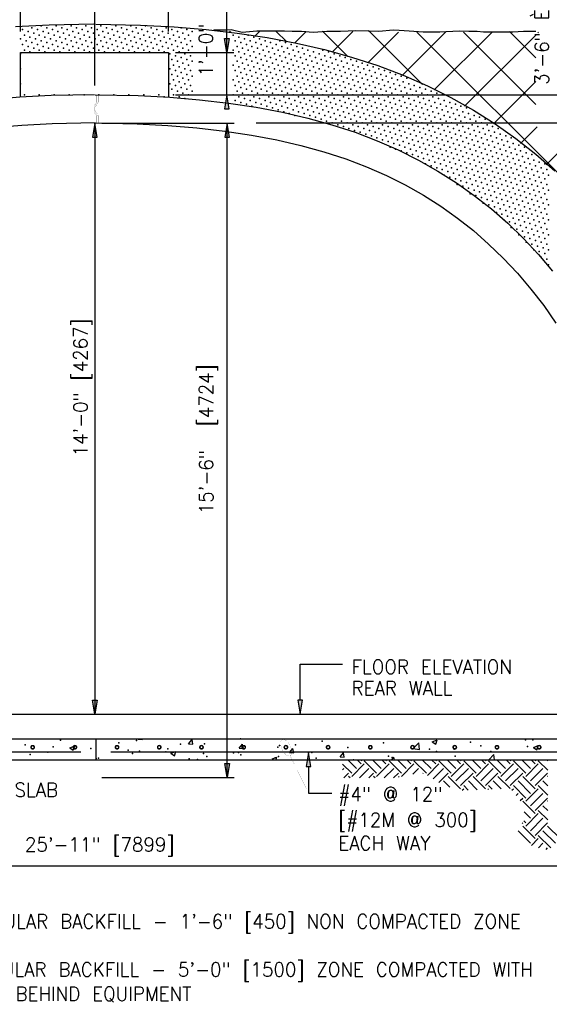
# Model space of a CAD drawing. Extents: x 17 to 1171, y 0 to 483.
# Tile 10 of 16: x 259 to 306, y 119 to 206. Entities that reach past the tile are written whole.
import ezdxf
from ezdxf.enums import TextEntityAlignment as Align

# ---------------------------------------------------------------- set-up
doc = ezdxf.new("R2010")
doc.units = 0
doc.header["$MEASUREMENT"] = 0
doc.layers.get('0').update_dxf_attribs({"linetype": 'CONTINUOUS'})
for name, color, linetype in [('ARC', 7, 'CONTINUOUS'), ('ARC-FTNG', 7, 'CONTINUOUS'), ('DIM', 7, 'CONTINUOUS'), ('DWG-LINES', 7, 'CONTINUOUS'), ('HATCH', 7, 'CONTINUOUS'), ('REBAR', 7, 'CONTINUOUS'), ('SLAB', 7, 'CONTINUOUS'), ('SYMBOLS', 7, 'CONTINUOUS'), ('TEXT', 7, 'CONTINUOUS')]:
    doc.layers.add(name, color=color, linetype=linetype)
doc.styles.add('TXT_SHX', font='txt.shx')

# ---------------------------------------------------------------- blocks, each defined once
blk = doc.blocks.new('REBAR')
at = {"color": 7, "linetype": 'CONTINUOUS', "const_width": 0.01378}
blk.add_lwpolyline([(-0.014553, 0, 1), (0.014553, 0, 1)], format="xyb", close=True, dxfattribs=at)

msp = doc.modelspace()

# ---------------------------------------------------------------- hatches: boundary and pattern name
at = {"layer": 'ARC', "linetype": 'CONTINUOUS'}
msp.add_hatch(color=7, dxfattribs=at).paths.add_polyline_path([(265.887, 195.778), (266.304, 195.778), (266.095, 197.028)])
at = {"layer": 'DIM', "linetype": 'CONTINUOUS'}
for points in [[(277.618, 204.532), (278.035, 204.532), (277.827, 203.282)], [(277.618, 198.282), (278.035, 198.282), (277.827, 199.532)], [(277.651, 195.778), (278.067, 195.778), (277.859, 197.028)], [(265.887, 145.781), (266.304, 145.781), (266.095, 144.531)], [(277.651, 140.153), (278.067, 140.153), (277.859, 138.903)]]:
    msp.add_hatch(color=7, dxfattribs=at).paths.add_polyline_path(points)
at = {"layer": 'TEXT', "linetype": 'CONTINUOUS'}
for points in [[(284.552, 145.781), (284.136, 145.781), (284.344, 144.531)], [(284.874, 139.879), (285.29, 139.879), (285.082, 141.129)]]:
    msp.add_hatch(color=7, dxfattribs=at).paths.add_polyline_path(points)

# ---------------------------------------------------------------- linework, layer by layer
at = {"color": 7, "linetype": 'CONTINUOUS'}
msp.add_line((217.76, 131.064), (314.66, 131.064), dxfattribs=at)
at = {"layer": 'ARC', "color": 7, "linetype": 'CONTINUOUS'}
msp.add_line((266.095, 197.031), (266.095, 144.531), dxfattribs=at)
for points in [[(266.001, 205.793), (262.046, 205.718), (259.055, 205.562)], [(266.189, 205.793), (270.144, 205.718), (273.136, 205.562), (275.987, 205.327), (278.747, 205.01), (281.418, 204.611), (284.002, 204.125), (286.499, 203.55), (288.91, 202.886), (291.237, 202.13), (293.482, 201.28), (295.646, 200.337), (297.73, 199.301), (299.735, 198.173), (301.66, 196.954), (303.507, 195.647), (305.276, 194.253), (306.968, 192.776)], [(266.072, 199.531), (262.227, 199.458), (259.438, 199.311), (256.778, 199.091)], [(266.119, 199.531), (269.964, 199.458), (272.752, 199.311), (275.413, 199.091), (277.969, 198.797), (280.421, 198.428), (282.77, 197.984), (285.016, 197.466), (287.163, 196.872), (289.215, 196.202), (291.178, 195.456), (293.057, 194.635), (294.855, 193.737), (296.577, 192.764), (298.228, 191.716), (299.809, 190.592), (301.325, 189.394), (302.776, 188.122), (304.167, 186.776), (305.497, 185.356), (306.769, 183.863)], [(266.119, 197.032), (262.316, 196.96), (259.607, 196.817), (257.024, 196.603)], [(266.072, 197.032), (269.875, 196.96), (272.584, 196.817), (275.166, 196.603), (277.64, 196.318), (280.003, 195.963), (282.256, 195.537), (284.401, 195.042), (286.441, 194.477), (288.383, 193.844), (290.233, 193.141), (291.997, 192.37), (293.681, 191.529), (295.291, 190.619), (296.832, 189.64), (298.309, 188.591), (299.725, 187.472), (301.082, 186.283), (302.384, 185.022), (303.632, 183.69), (304.828, 182.286), (305.971, 180.811), (307.063, 179.263)]]:
    msp.add_lwpolyline(points, dxfattribs=at)
msp.add_lwpolyline([(265.887, 195.778), (266.304, 195.778), (266.095, 197.028)], close=True, dxfattribs=at)
at = {"layer": 'ARC-FTNG', "color": 7, "linetype": 'CONTINUOUS'}
msp.add_lwpolyline([(305.274, 205.162), (304.175, 205.156), (303.244, 205.111), (302.033, 205.111), (300.63, 205.102), (300.072, 205.163), (299.327, 205.163), (298.449, 205.177), (296.737, 205.096), (295.279, 205.087), (294.017, 205.188), (293.147, 205.243), (292.587, 205.268), (291.337, 205.156), (290.376, 205.195), (289.277, 205.221), (287.937, 205.171), (286.721, 205.157), (285.496, 205.078), (284.454, 205.164), (283.635, 205.171), (282.937, 205.194), (282.165, 205.2), (281.241, 205.186), (280.495, 205.173), (279.189, 205.078), (278.21, 205.315), (277.734, 205.286), (276.714, 205.263), (276.604, 205.256)], dxfattribs=at)
at = {"layer": 'DIM', "color": 7, "linetype": 'CONTINUOUS'}
for p, q in [((259.509, 205.157), (259.509, 213.823)), ((272.634, 205.157), (272.634, 213.823)), ((277.827, 199.532), (277.827, 212.412)), ((273.259, 203.282), (278.452, 203.282)), ((273.259, 199.532), (278.452, 199.532)), ((274.381, 199.543), (346.878, 199.543)), ((266.72, 197.028), (278.484, 197.028)), ((277.859, 138.903), (277.859, 197.031)), ((280.425, 197.031), (346.878, 197.031)), ((296.542, 197.031), (346.878, 197.031)), ((266.72, 138.903), (278.484, 138.903))]:
    msp.add_line(p, q, dxfattribs=at)
for points in [[(277.618, 204.532), (278.035, 204.532), (277.827, 203.282)], [(277.618, 198.282), (278.035, 198.282), (277.827, 199.532)], [(277.651, 195.778), (278.067, 195.778), (277.859, 197.028)], [(265.887, 145.781), (266.304, 145.781), (266.095, 144.531)], [(277.651, 140.153), (278.067, 140.153), (277.859, 138.903)]]:
    msp.add_lwpolyline(points, close=True, dxfattribs=at)
at = {"layer": 'DWG-LINES', "color": 7, "linetype": 'CONTINUOUS'}
msp.add_line((266.095, 200.374), (266.095, 210.458), dxfattribs=at)
msp.add_lwpolyline([(259.509, 199.315), (259.509, 203.282), (272.634, 203.282), (272.634, 199.318)], dxfattribs=at)
at = {"layer": 'DWG-LINES', "color": 7, "linetype": 'CONTINUOUS', "const_width": 0.00984}
msp.add_lwpolyline([(266.289, 197.743), (266.289, 197.025), (266.216, 197.025), (266.216, 197.718, -0.342997), (266.216, 198.845), (266.216, 199.538), (266.289, 199.538), (266.289, 198.82)], format="xyb", dxfattribs=at)
msp.add_lwpolyline([(266.385, 197.025), (266.385, 197.644, -0.454859), (266.385, 198.919), (266.385, 199.538), (266.458, 199.538), (266.458, 198.885, 0.480384), (266.458, 197.678), (266.458, 197.025)], format="xyb", close=True, dxfattribs=at)
at = {"layer": 'HATCH', "color": 7, "linetype": 'CONTINUOUS'}
for p, q in [((278.175, 205.058), (278.072, 205.16)), ((280.314, 204.752), (280.75, 205.188)), ((283.115, 204.261), (282.222, 205.154)), ((283.832, 204.126), (284.868, 205.163)), ((288.589, 202.93), (286.32, 205.199)), ((287.17, 203.321), (289.008, 205.159)), ((290.355, 202.364), (293.08, 205.088)), ((295.201, 200.462), (290.402, 205.26)), ((293.387, 201.252), (297.298, 205.163)), ((342.772, 157.034), (294.694, 205.111)), ((296.24, 199.962), (301.414, 205.137)), ((305.267, 198.682), (298.843, 205.106)), ((298.947, 198.526), (305.267, 204.845)), ((305.267, 202.825), (302.93, 205.162)), ((305.449, 205.028), (305.514, 205.094)), ((301.511, 196.947), (305.267, 200.702)), ((303.911, 195.203), (305.384, 196.677)), ((306.177, 193.327), (309.528, 196.677)), ((263.877, 141.552), (264.315, 141.72)), ((264.188, 141.342), (264.315, 141.72)), ((269.953, 142.296), (269.996, 142.347)), ((269.953, 142.296), (270.327, 142.263)), ((270.327, 142.263), (270.312, 142.347)), ((274.436, 141.904), (274.737, 142.263)), ((274.436, 141.904), (274.81, 141.871)), ((274.81, 141.871), (274.738, 142.263)), ((278.919, 141.512), (279.22, 141.871)), ((279.293, 141.479), (279.22, 141.871)), ((294.384, 141.465), (294.87, 141.972)), ((294.94, 141.378), (294.87, 141.972)), ((296.075, 142.066), (296.513, 142.234)), ((296.075, 142.066), (296.386, 141.856)), ((296.386, 141.856), (296.513, 142.234)), ((305.057, 141.565), (305.495, 141.733)), ((305.368, 141.355), (305.495, 141.733)), ((263.877, 141.552), (264.188, 141.342)), ((272.86, 141.051), (273.297, 141.219)), ((272.86, 141.051), (273.17, 140.841)), ((273.171, 140.841), (273.297, 141.219)), ((278.919, 141.512), (279.293, 141.479)), ((283.402, 141.119), (283.703, 141.479)), ((283.402, 141.119), (283.776, 141.087)), ((283.776, 141.087), (283.703, 141.478)), ((287.885, 140.727), (288.186, 141.086)), ((288.258, 140.694), (288.186, 141.086)), ((294.384, 141.465), (294.939, 141.379)), ((301.094, 140.472), (301.541, 140.938)), ((301.595, 140.472), (301.541, 140.938)), ((305.057, 141.565), (305.368, 141.356)), ((281.842, 140.551), (282.279, 140.719)), ((281.842, 140.551), (281.959, 140.472)), ((282.197, 140.472), (282.279, 140.718)), ((287.885, 140.727), (288.258, 140.695)), ((288.921, 139.282), (288.109, 140.095)), ((289.335, 139.697), (288.56, 140.472)), ((288.921, 139.006), (290.025, 140.111)), ((289.749, 140.111), (289.389, 140.472)), ((289.749, 140.387), (289.834, 140.472)), ((291.13, 139.282), (290.025, 140.387)), ((291.545, 139.697), (290.77, 140.472)), ((291.13, 139.006), (292.235, 140.111)), ((291.959, 140.111), (291.598, 140.472)), ((291.959, 140.387), (292.043, 140.472)), ((293.34, 139.282), (292.235, 140.387)), ((292.482, 140.472), (292.669, 140.694)), ((292.71, 140.472), (292.669, 140.694)), ((293.754, 139.697), (292.979, 140.472)), ((293.34, 139.006), (294.445, 140.111)), ((294.169, 140.111), (293.808, 140.472)), ((294.169, 140.387), (294.253, 140.472)), ((295.55, 139.282), (294.445, 140.387)), ((295.964, 139.697), (295.189, 140.472)), ((295.639, 139.095), (296.655, 140.111)), ((296.378, 140.111), (296.018, 140.472)), ((296.378, 140.387), (296.463, 140.472)), ((297.759, 139.282), (296.655, 140.387)), ((298.174, 139.697), (297.399, 140.472)), ((297.759, 139.006), (298.864, 140.111)), ((298.588, 140.111), (298.228, 140.472)), ((298.588, 140.387), (298.672, 140.472)), ((299.969, 139.282), (298.864, 140.387)), ((300.384, 139.697), (299.609, 140.472)), ((299.969, 139.006), (301.074, 140.111)), ((300.798, 140.111), (300.437, 140.472)), ((300.798, 140.387), (300.882, 140.472)), ((302.179, 139.282), (301.074, 140.387)), ((302.593, 139.697), (301.818, 140.472)), ((302.179, 139.006), (303.284, 140.111)), ((303.007, 140.111), (302.647, 140.472)), ((303.007, 140.387), (303.092, 140.472)), ((304.389, 139.282), (303.284, 140.387)), ((304.803, 139.697), (304.028, 140.472)), ((304.389, 139.006), (305.493, 140.111)), ((305.217, 140.111), (304.857, 140.472)), ((305.217, 140.387), (305.301, 140.472)), ((306.327, 139.554), (305.493, 140.387)), ((306.327, 140.383), (306.238, 140.472)), ((288.109, 139.575), (288.23, 139.697)), ((288.223, 138.862), (288.644, 139.282)), ((289.604, 138.862), (290.44, 139.697)), ((290.433, 138.862), (290.854, 139.282)), ((291.814, 138.862), (292.649, 139.697)), ((292.643, 138.862), (293.064, 139.282)), ((294.35, 139.188), (294.859, 139.697)), ((295.238, 139.247), (295.274, 139.282)), ((296.151, 138.778), (297.069, 139.697)), ((296.662, 138.462), (297.483, 139.282)), ((298.174, 138.592), (299.279, 139.697)), ((298.588, 138.178), (299.693, 139.282)), ((300.384, 138.592), (301.488, 139.697)), ((300.798, 138.178), (301.903, 139.282)), ((302.593, 138.592), (303.698, 139.697)), ((303.007, 138.178), (304.112, 139.282)), ((304.803, 138.592), (305.908, 139.697)), ((305.217, 138.178), (306.322, 139.282)), ((288.789, 138.862), (288.644, 139.006)), ((290.999, 138.862), (290.854, 139.006)), ((293.14, 138.93), (293.064, 139.006)), ((297.628, 138.033), (297.069, 138.592)), ((298.588, 137.901), (297.483, 139.006)), ((299.255, 137.787), (298.864, 138.178)), ((300.053, 137.817), (299.279, 138.592)), ((300.798, 137.901), (299.693, 139.006)), ((301.389, 137.862), (301.074, 138.178)), ((302.193, 137.887), (301.488, 138.592)), ((302.997, 137.912), (301.903, 139.006)), ((304.389, 137.073), (303.284, 138.178)), ((304.803, 137.487), (303.698, 138.592)), ((305.217, 137.901), (304.112, 139.006)), ((306.327, 137.344), (305.493, 138.178)), ((306.327, 138.173), (305.908, 138.592)), ((306.327, 139.001), (306.322, 139.006)), ((298.729, 137.766), (298.864, 137.901)), ((301.023, 137.851), (301.074, 137.901)), ((303.155, 137.773), (303.284, 137.901)), ((303.524, 137.313), (303.698, 137.487)), ((304.389, 136.797), (305.493, 137.901)), ((304.803, 136.382), (305.908, 137.487)), ((303.892, 136.853), (304.112, 137.073)), ((305.217, 135.692), (304.112, 136.797)), ((305.217, 135.968), (306.322, 137.073)), ((306.327, 136.792), (306.322, 136.797)), ((304.803, 135.277), (304.237, 135.843)), ((304.389, 134.587), (305.493, 135.692)), ((306.327, 135.135), (305.493, 135.968)), ((306.327, 135.963), (305.908, 136.382)), ((304.07, 134.821), (304.112, 134.863)), ((304.389, 134.863), (304.212, 135.04)), ((304.803, 134.173), (305.908, 135.277)), ((305.217, 133.758), (306.322, 134.863)), ((304.803, 133.068), (303.698, 134.173)), ((305.217, 133.482), (304.112, 134.587)), ((307.013, 133.068), (305.908, 134.173)), ((307.427, 133.482), (306.322, 134.587)), ((304.875, 132.864), (305.493, 133.482)), ((306.598, 132.653), (305.493, 133.758)), ((305.505, 132.665), (305.908, 133.068)), ((306.183, 132.515), (306.322, 132.653))]:
    msp.add_line(p, q, dxfattribs=at)
for p in [(261.333, 205.658), (262.659, 205.658), (263.985, 205.658), (265.31, 205.658), (266.636, 205.658), (267.962, 205.658), (269.288, 205.658), (270.614, 205.658), (259.676, 205.327), (259.841, 204.83), (260.173, 205.161), (260.339, 204.664), (260.504, 205.493), (260.67, 204.995), (261.001, 205.327), (261.167, 204.83), (261.499, 205.161), (261.664, 204.664), (261.83, 205.493), (261.996, 204.995), (262.327, 205.327), (262.493, 204.83), (262.824, 205.161), (262.99, 204.664), (263.156, 205.493), (263.322, 204.995), (263.653, 205.327), (263.819, 204.83), (264.15, 205.161), (264.316, 204.664), (264.482, 205.493), (264.647, 204.995), (264.979, 205.327), (265.145, 204.83), (265.476, 205.161), (265.642, 204.664), (265.808, 205.493), (265.973, 204.995), (266.305, 205.327), (266.47, 204.83), (266.802, 205.161), (266.968, 204.664), (267.133, 205.493), (267.299, 204.995), (267.63, 205.327), (267.796, 204.83), (268.128, 205.161), (268.293, 204.664), (268.459, 205.493), (268.625, 204.995), (268.956, 205.327), (269.122, 204.83), (269.454, 205.161), (269.619, 204.664), (269.785, 205.493), (269.951, 204.995), (270.282, 205.327), (270.448, 204.83), (270.779, 205.161), (270.945, 204.664), (271.111, 205.493), (271.277, 204.995), (271.608, 205.327), (271.774, 204.83), (272.105, 205.161), (272.271, 204.664), (272.437, 205.493), (272.602, 204.995), (272.934, 205.327), (273.1, 204.83), (273.431, 205.161), (273.597, 204.664), (273.762, 205.493), (273.928, 204.995), (274.26, 205.327), (274.425, 204.83), (274.757, 205.161), (278.403, 204.83), (278.9, 204.664), (279.729, 204.83), (280.226, 204.664), (259.51, 204.498), (259.676, 204.001), (260.007, 204.333), (260.173, 203.835), (260.504, 204.167), (260.836, 204.498), (261.001, 204.001), (261.333, 204.333), (261.499, 203.835), (261.83, 204.167), (262.161, 204.498), (262.327, 204.001), (262.659, 204.333), (262.824, 203.835), (263.156, 204.167), (263.487, 204.498), (263.653, 204.001), (263.985, 204.333), (264.15, 203.835), (264.482, 204.167), (264.813, 204.498), (264.979, 204.001), (265.31, 204.333), (265.476, 203.835), (265.808, 204.167), (266.139, 204.498), (266.305, 204.001), (266.636, 204.333), (266.802, 203.835), (267.133, 204.167), (267.465, 204.498), (267.63, 204.001), (267.962, 204.333), (268.128, 203.835), (268.459, 204.167), (268.791, 204.498), (268.956, 204.001), (269.288, 204.333), (269.454, 203.835), (269.785, 204.167), (270.116, 204.498), (270.282, 204.001), (270.614, 204.333), (270.779, 203.835), (271.111, 204.167), (271.442, 204.498), (271.608, 204.001), (271.94, 204.333), (272.105, 203.835), (272.437, 204.167), (272.768, 204.498), (272.934, 204.001), (273.265, 204.333), (273.431, 203.835), (273.762, 204.167), (274.094, 204.498), (274.26, 204.001), (274.591, 204.333), (274.757, 203.835), (278.569, 204.333), (278.734, 203.835), (279.066, 204.167), (279.397, 204.498), (279.563, 204.001), (279.894, 204.333), (280.06, 203.835), (280.392, 204.167), (280.723, 204.498), (280.889, 204.001), (281.22, 204.333), (281.386, 203.835), (281.717, 204.167), (282.215, 204.001), (282.546, 204.333), (282.712, 203.835), (283.043, 204.167), (283.54, 204.001), (284.038, 203.835), (259.51, 203.173), (259.841, 203.504), (260.339, 203.338), (260.67, 203.67), (261.167, 203.504), (261.664, 203.338), (261.996, 203.67), (262.493, 203.504), (262.99, 203.338), (263.322, 203.67), (263.819, 203.504), (264.316, 203.338), (264.647, 203.67), (265.145, 203.504), (265.642, 203.338), (265.973, 203.67), (266.47, 203.504), (266.968, 203.338), (267.299, 203.67), (267.796, 203.504), (268.293, 203.338), (268.625, 203.67), (269.122, 203.504), (269.619, 203.338), (269.951, 203.67), (270.448, 203.504), (270.945, 203.338), (271.277, 203.67), (271.774, 203.504), (272.271, 203.338), (272.602, 203.67), (272.768, 203.173), (273.1, 203.504), (273.265, 203.007), (273.597, 203.338), (273.928, 203.67), (274.094, 203.173), (274.425, 203.504), (274.591, 203.007), (278.403, 203.504), (278.569, 203.007), (278.9, 203.338), (279.231, 203.67), (279.397, 203.173), (279.729, 203.504), (279.894, 203.007), (280.226, 203.338), (280.557, 203.67), (280.723, 203.173), (281.055, 203.504), (281.22, 203.007), (281.552, 203.338), (281.883, 203.67), (282.049, 203.173), (282.38, 203.504), (282.546, 203.007), (282.877, 203.338), (283.209, 203.67), (283.375, 203.173), (283.706, 203.504), (283.872, 203.007), (284.203, 203.338), (284.535, 203.67), (284.7, 203.173), (285.032, 203.504), (285.198, 203.007), (285.529, 203.338), (286.026, 203.173), (286.358, 203.504), (286.524, 203.007), (286.855, 203.338), (287.352, 203.173), (287.849, 203.007), (272.934, 202.675), (273.1, 202.178), (273.431, 202.51), (273.597, 202.012), (273.762, 202.841), (273.928, 202.344), (274.26, 202.675), (274.425, 202.178), (274.757, 202.51), (278.403, 202.178), (278.734, 202.51), (278.9, 202.012), (279.066, 202.841), (279.231, 202.344), (279.563, 202.675), (279.729, 202.178), (280.06, 202.51), (280.226, 202.012), (280.392, 202.841), (280.557, 202.344), (280.889, 202.675), (281.055, 202.178), (281.386, 202.51), (281.552, 202.012), (281.717, 202.841), (281.883, 202.344), (282.215, 202.675), (282.38, 202.178), (282.712, 202.51), (282.877, 202.012), (283.043, 202.841), (283.209, 202.344), (283.54, 202.675), (283.706, 202.178), (284.038, 202.51), (284.203, 202.012), (284.369, 202.841), (284.535, 202.344), (284.866, 202.675), (285.032, 202.178), (285.363, 202.51), (285.529, 202.012), (285.695, 202.841), (285.861, 202.344), (286.192, 202.675), (286.358, 202.178), (286.689, 202.51), (286.855, 202.012), (287.021, 202.841), (287.187, 202.344), (287.518, 202.675), (287.684, 202.178), (288.015, 202.51), (288.181, 202.012), (288.347, 202.841), (288.512, 202.344), (288.844, 202.675), (289.01, 202.178), (289.341, 202.51), (289.507, 202.012), (289.838, 202.344), (290.335, 202.178), (290.832, 202.012), (259.51, 201.847), (272.768, 201.847), (272.934, 201.35), (273.265, 201.681), (273.431, 201.184), (273.762, 201.515), (274.094, 201.847), (274.26, 201.35), (274.591, 201.681), (274.757, 201.184), (278.569, 201.681), (278.734, 201.184), (279.066, 201.515), (279.397, 201.847), (279.563, 201.35), (279.894, 201.681), (280.06, 201.184), (280.392, 201.515), (280.723, 201.847), (280.889, 201.35), (281.22, 201.681), (281.386, 201.184), (281.717, 201.515), (282.049, 201.847), (282.215, 201.35), (282.546, 201.681), (282.712, 201.184), (283.043, 201.515), (283.375, 201.847), (283.54, 201.35), (283.872, 201.681), (284.038, 201.184), (284.369, 201.515), (284.7, 201.847), (284.866, 201.35), (285.198, 201.681), (285.363, 201.184), (285.695, 201.515), (286.026, 201.847), (286.192, 201.35), (286.524, 201.681), (286.689, 201.184), (287.021, 201.515), (287.352, 201.847), (287.518, 201.35), (287.849, 201.681), (288.015, 201.184), (288.347, 201.515), (288.678, 201.847), (288.844, 201.35), (289.175, 201.681), (289.341, 201.184), (289.672, 201.515), (290.004, 201.847), (290.17, 201.35), (290.501, 201.681), (290.667, 201.184), (290.998, 201.515), (291.33, 201.847), (291.495, 201.35), (291.827, 201.681), (291.993, 201.184), (292.324, 201.515), (292.821, 201.35), (293.318, 201.184), (259.51, 200.521), (272.768, 200.521), (273.1, 200.852), (273.265, 200.355), (273.597, 200.687), (273.928, 201.018), (274.094, 200.521), (274.425, 200.852), (274.591, 200.355), (278.403, 200.852), (278.569, 200.355), (278.9, 200.687), (279.231, 201.018), (279.397, 200.521), (279.729, 200.852), (279.894, 200.355), (280.226, 200.687), (280.557, 201.018), (280.723, 200.521), (281.055, 200.852), (281.22, 200.355), (281.552, 200.687), (281.883, 201.018), (282.049, 200.521), (282.38, 200.852), (282.546, 200.355), (282.877, 200.687), (283.209, 201.018), (283.375, 200.521), (283.706, 200.852), (283.872, 200.355), (284.203, 200.687), (284.535, 201.018), (284.7, 200.521), (285.032, 200.852), (285.198, 200.355), (285.529, 200.687), (285.861, 201.018), (286.026, 200.521), (286.358, 200.852), (286.524, 200.355), (286.855, 200.687), (287.187, 201.018), (287.352, 200.521), (287.684, 200.852), (287.849, 200.355), (288.181, 200.687), (288.512, 201.018), (288.678, 200.521), (289.01, 200.852), (289.175, 200.355), (289.507, 200.687), (289.838, 201.018), (290.004, 200.521), (290.335, 200.852), (290.501, 200.355), (290.832, 200.687), (291.164, 201.018), (291.33, 200.521), (291.661, 200.852), (291.827, 200.355), (292.158, 200.687), (292.49, 201.018), (292.656, 200.521), (292.987, 200.852), (293.153, 200.355), (293.484, 200.687), (293.816, 201.018), (293.981, 200.521), (294.478, 200.355), (259.841, 199.526), (261.167, 199.526), (262.493, 199.526), (263.819, 199.526), (265.145, 199.526), (266.47, 199.526), (267.796, 199.526), (269.122, 199.526), (270.448, 199.526), (271.774, 199.526), (272.934, 200.024), (273.1, 199.526), (273.431, 199.858), (273.762, 200.189), (273.928, 199.692), (274.26, 200.024), (274.425, 199.526), (274.757, 199.858), (278.403, 199.526), (278.734, 199.858), (279.066, 200.189), (279.231, 199.692), (279.563, 200.024), (279.729, 199.526), (280.06, 199.858), (280.392, 200.189), (280.557, 199.692), (280.889, 200.024), (281.055, 199.526), (281.386, 199.858), (281.717, 200.189), (281.883, 199.692), (282.215, 200.024), (282.38, 199.526), (282.712, 199.858), (283.043, 200.189), (283.209, 199.692), (283.54, 200.024), (283.706, 199.526), (284.038, 199.858), (284.369, 200.189), (284.535, 199.692), (284.866, 200.024), (285.032, 199.526), (285.363, 199.858), (285.695, 200.189), (285.861, 199.692), (286.192, 200.024), (286.358, 199.526), (286.689, 199.858), (287.021, 200.189), (287.187, 199.692), (287.518, 200.024), (287.684, 199.526), (288.015, 199.858), (288.347, 200.189), (288.512, 199.692), (288.844, 200.024), (289.01, 199.526), (289.341, 199.858), (289.672, 200.189), (289.838, 199.692), (290.17, 200.024), (290.335, 199.526), (290.667, 199.858), (290.998, 200.189), (291.164, 199.692), (291.495, 200.024), (291.661, 199.526), (291.993, 199.858), (292.324, 200.189), (292.49, 199.692), (292.821, 200.024), (292.987, 199.526), (293.318, 199.858), (293.65, 200.189), (293.816, 199.692), (294.147, 200.024), (294.313, 199.526), (294.644, 199.858), (294.976, 200.189), (295.141, 199.692), (295.473, 200.024), (295.639, 199.526), (295.97, 199.858), (296.467, 199.692), (296.964, 199.526), (272.271, 199.361), (273.597, 199.361), (274.094, 199.195), (278.569, 199.029), (278.9, 199.361), (279.066, 198.864), (279.397, 199.195), (279.563, 198.698), (279.894, 199.029), (280.06, 198.532), (280.226, 199.361), (280.392, 198.864), (280.723, 199.195), (280.889, 198.698), (281.22, 199.029), (281.386, 198.532), (281.552, 199.361), (281.717, 198.864), (282.049, 199.195), (282.215, 198.698), (282.546, 199.029), (282.712, 198.532), (282.877, 199.361), (283.043, 198.864), (283.375, 199.195), (283.54, 198.698), (283.872, 199.029), (284.038, 198.532), (284.203, 199.361), (284.369, 198.864), (284.7, 199.195), (284.866, 198.698), (285.198, 199.029), (285.363, 198.532), (285.529, 199.361), (285.695, 198.864), (286.026, 199.195), (286.192, 198.698), (286.524, 199.029), (286.689, 198.532), (286.855, 199.361), (287.021, 198.864), (287.352, 199.195), (287.518, 198.698), (287.849, 199.029), (288.015, 198.532), (288.181, 199.361), (288.347, 198.864), (288.678, 199.195), (288.844, 198.698), (289.175, 199.029), (289.341, 198.532), (289.507, 199.361), (289.672, 198.864), (290.004, 199.195), (290.17, 198.698), (290.501, 199.029), (290.667, 198.532), (290.832, 199.361), (290.998, 198.864), (291.33, 199.195), (291.495, 198.698), (291.827, 199.029), (291.993, 198.532), (292.158, 199.361), (292.324, 198.864), (292.656, 199.195), (292.821, 198.698), (293.153, 199.029), (293.318, 198.532), (293.484, 199.361), (293.65, 198.864), (293.981, 199.195), (294.147, 198.698), (294.478, 199.029), (294.644, 198.532), (294.81, 199.361), (294.976, 198.864), (295.307, 199.195), (295.473, 198.698), (295.804, 199.029), (295.97, 198.532), (296.136, 199.361), (296.301, 198.864), (296.633, 199.195), (296.799, 198.698), (297.13, 199.029), (297.296, 198.532), (297.627, 198.864), (298.125, 198.698), (298.622, 198.532), (281.883, 198.366), (282.38, 198.201), (282.877, 198.035), (283.209, 198.366), (283.375, 197.869), (283.706, 198.201), (283.872, 197.703), (284.203, 198.035), (284.535, 198.366), (284.7, 197.869), (285.032, 198.201), (285.198, 197.703), (285.529, 198.035), (285.861, 198.366), (286.026, 197.869), (286.358, 198.201), (286.524, 197.703), (286.855, 198.035), (287.187, 198.366), (287.352, 197.869), (287.684, 198.201), (287.849, 197.703), (288.181, 198.035), (288.512, 198.366), (288.678, 197.869), (289.01, 198.201), (289.175, 197.703), (289.507, 198.035), (289.838, 198.366), (290.004, 197.869), (290.335, 198.201), (290.501, 197.703), (290.832, 198.035), (291.164, 198.366), (291.33, 197.869), (291.661, 198.201), (291.827, 197.703), (292.158, 198.035), (292.49, 198.366), (292.656, 197.869), (292.987, 198.201), (293.153, 197.703), (293.484, 198.035), (293.816, 198.366), (293.981, 197.869), (294.313, 198.201), (294.478, 197.703), (294.81, 198.035), (295.141, 198.366), (295.307, 197.869), (295.639, 198.201), (295.804, 197.703), (296.136, 198.035), (296.467, 198.366), (296.633, 197.869), (296.964, 198.201), (297.13, 197.703), (297.462, 198.035), (297.793, 198.366), (297.959, 197.869), (298.29, 198.201), (298.456, 197.703), (298.787, 198.035), (299.119, 198.366), (299.285, 197.869), (299.782, 197.703), (285.695, 197.538), (286.192, 197.372), (286.689, 197.206), (287.021, 197.538), (287.187, 197.041), (287.518, 197.372), (287.684, 196.875), (288.015, 197.206), (288.347, 197.538), (288.512, 197.041), (288.844, 197.372), (289.01, 196.875), (289.341, 197.206), (289.672, 197.538), (289.838, 197.041), (290.17, 197.372), (290.335, 196.875), (290.667, 197.206), (290.998, 197.538), (291.164, 197.041), (291.495, 197.372), (291.661, 196.875), (291.993, 197.206), (292.324, 197.538), (292.49, 197.041), (292.821, 197.372), (292.987, 196.875), (293.318, 197.206), (293.65, 197.538), (293.816, 197.041), (294.147, 197.372), (294.313, 196.875), (294.644, 197.206), (294.976, 197.538), (295.141, 197.041), (295.473, 197.372), (295.639, 196.875), (295.97, 197.206), (296.301, 197.538), (296.467, 197.041), (296.799, 197.372), (296.964, 196.875), (297.296, 197.206), (297.627, 197.538), (297.793, 197.041), (298.125, 197.372), (298.29, 196.875), (298.622, 197.206), (298.953, 197.538), (299.119, 197.041), (299.45, 197.372), (299.616, 196.875), (299.947, 197.206), (300.279, 197.538), (300.445, 197.041), (300.776, 197.372), (300.942, 196.875), (288.181, 196.709), (288.678, 196.543), (289.175, 196.378), (289.507, 196.709), (289.672, 196.212), (290.004, 196.543), (290.17, 196.046), (290.501, 196.378), (290.667, 195.881), (290.832, 196.709), (290.998, 196.212), (291.33, 196.543), (291.495, 196.046), (291.827, 196.378), (291.993, 195.881), (292.158, 196.709), (292.324, 196.212), (292.656, 196.543), (292.821, 196.046), (293.153, 196.378), (293.318, 195.881), (293.484, 196.709), (293.65, 196.212), (293.981, 196.543), (294.147, 196.046), (294.478, 196.378), (294.644, 195.881), (294.81, 196.709), (294.976, 196.212), (295.307, 196.543), (295.473, 196.046), (295.804, 196.378), (295.97, 195.881), (296.136, 196.709), (296.301, 196.212), (296.633, 196.543), (296.799, 196.046), (297.13, 196.378), (297.296, 195.881), (297.462, 196.709), (297.627, 196.212), (297.959, 196.543), (298.125, 196.046), (298.456, 196.378), (298.622, 195.881), (298.787, 196.709), (298.953, 196.212), (299.285, 196.543), (299.45, 196.046), (299.782, 196.378), (299.947, 195.881), (300.113, 196.709), (300.279, 196.212), (300.61, 196.543), (300.776, 196.046), (301.108, 196.378), (301.273, 195.881), (301.439, 196.709), (301.605, 196.212), (301.936, 196.543), (302.102, 196.046), (302.599, 195.881), (291.164, 195.715), (291.661, 195.549), (292.158, 195.383), (292.49, 195.715), (292.656, 195.218), (292.987, 195.549), (293.153, 195.052), (293.484, 195.383), (293.816, 195.715), (293.981, 195.218), (294.313, 195.549), (294.478, 195.052), (294.81, 195.383), (295.141, 195.715), (295.307, 195.218), (295.639, 195.549), (295.804, 195.052), (296.136, 195.383), (296.467, 195.715), (296.633, 195.218), (296.964, 195.549), (297.13, 195.052), (297.462, 195.383), (297.793, 195.715), (297.959, 195.218), (298.29, 195.549), (298.456, 195.052), (298.787, 195.383), (299.119, 195.715), (299.285, 195.218), (299.616, 195.549), (299.782, 195.052), (300.113, 195.383), (300.445, 195.715), (300.61, 195.218), (300.942, 195.549), (301.108, 195.052), (301.439, 195.383), (301.771, 195.715), (301.936, 195.218), (302.268, 195.549), (302.433, 195.052), (302.765, 195.383), (303.096, 195.715), (303.262, 195.218), (303.759, 195.052), (292.324, 194.886), (292.821, 194.72), (293.318, 194.555), (293.65, 194.886), (293.816, 194.389), (294.147, 194.72), (294.313, 194.223), (294.644, 194.555), (294.976, 194.886), (295.141, 194.389), (295.473, 194.72), (295.639, 194.223), (295.97, 194.555), (296.301, 194.886), (296.467, 194.389), (296.799, 194.72), (296.964, 194.223), (297.296, 194.555), (297.627, 194.886), (297.793, 194.389), (298.125, 194.72), (298.29, 194.223), (298.622, 194.555), (298.953, 194.886), (299.119, 194.389), (299.45, 194.72), (299.616, 194.223), (299.947, 194.555), (300.279, 194.886), (300.445, 194.389), (300.776, 194.72), (300.942, 194.223), (301.273, 194.555), (301.605, 194.886), (301.771, 194.389), (302.102, 194.72), (302.268, 194.223), (302.599, 194.555), (302.931, 194.886), (303.096, 194.389), (303.428, 194.72), (303.594, 194.223), (303.925, 194.555), (304.257, 194.886), (304.422, 194.389), (304.919, 194.223), (294.81, 194.058), (295.307, 193.892), (295.473, 193.394), (295.804, 193.726), (296.136, 194.058), (296.301, 193.56), (296.633, 193.892), (296.799, 193.394), (297.13, 193.726), (297.462, 194.058), (297.627, 193.56), (297.959, 193.892), (298.125, 193.394), (298.456, 193.726), (298.787, 194.058), (298.953, 193.56), (299.285, 193.892), (299.45, 193.394), (299.782, 193.726), (300.113, 194.058), (300.279, 193.56), (300.61, 193.892), (300.776, 193.394), (301.108, 193.726), (301.439, 194.058), (301.605, 193.56), (301.936, 193.892), (302.102, 193.394), (302.433, 193.726), (302.765, 194.058), (302.931, 193.56), (303.262, 193.892), (303.428, 193.394), (303.759, 193.726), (304.091, 194.058), (304.257, 193.56), (304.588, 193.892), (304.754, 193.394), (305.085, 193.726), (305.582, 193.56), (306.079, 193.394), (295.97, 193.229), (296.467, 193.063), (296.964, 192.897), (297.13, 192.4), (297.296, 193.229), (297.462, 192.732), (297.793, 193.063), (297.959, 192.566), (298.29, 192.897), (298.456, 192.4), (298.622, 193.229), (298.787, 192.732), (299.119, 193.063), (299.285, 192.566), (299.616, 192.897), (299.782, 192.4), (299.947, 193.229), (300.113, 192.732), (300.445, 193.063), (300.61, 192.566), (300.942, 192.897), (301.108, 192.4), (301.273, 193.229), (301.439, 192.732), (301.771, 193.063), (301.936, 192.566), (302.268, 192.897), (302.433, 192.4), (302.599, 193.229), (302.765, 192.732), (303.096, 193.063), (303.262, 192.566), (303.594, 192.897), (303.759, 192.4), (303.925, 193.229), (304.091, 192.732), (304.422, 193.063), (304.588, 192.566), (304.919, 192.897), (305.085, 192.4), (305.251, 193.229), (305.417, 192.732), (305.748, 193.063), (305.914, 192.566), (306.245, 192.897), (306.411, 192.4), (297.627, 192.234), (298.125, 192.069), (298.29, 191.571), (298.622, 191.903), (298.953, 192.234), (299.119, 191.737), (299.45, 192.069), (299.616, 191.571), (299.947, 191.903), (300.279, 192.234), (300.445, 191.737), (300.776, 192.069), (300.942, 191.571), (301.273, 191.903), (301.605, 192.234), (301.771, 191.737), (302.102, 192.069), (302.268, 191.571), (302.599, 191.903), (302.931, 192.234), (303.096, 191.737), (303.428, 192.069), (303.594, 191.571), (303.925, 191.903), (304.257, 192.234), (304.422, 191.737), (304.754, 192.069), (304.919, 191.571), (305.251, 191.903), (305.582, 192.234), (305.748, 191.737), (306.079, 192.069), (306.245, 191.571), (298.787, 191.406), (299.285, 191.24), (299.45, 190.743), (299.782, 191.074), (300.113, 191.406), (300.279, 190.909), (300.61, 191.24), (300.776, 190.743), (301.108, 191.074), (301.439, 191.406), (301.605, 190.909), (301.936, 191.24), (302.102, 190.743), (302.433, 191.074), (302.765, 191.406), (302.931, 190.909), (303.262, 191.24), (303.428, 190.743), (303.759, 191.074), (304.091, 191.406), (304.257, 190.909), (304.588, 191.24), (304.754, 190.743), (305.085, 191.074), (305.417, 191.406), (305.582, 190.909), (305.914, 191.24), (306.079, 190.743), (306.411, 191.074), (299.947, 190.577), (300.445, 190.411), (300.61, 189.914), (300.942, 190.246), (301.273, 190.577), (301.439, 190.08), (301.771, 190.411), (301.936, 189.914), (302.268, 190.246), (302.599, 190.577), (302.765, 190.08), (303.096, 190.411), (303.262, 189.914), (303.594, 190.246), (303.925, 190.577), (304.091, 190.08), (304.422, 190.411), (304.588, 189.914), (304.919, 190.246), (305.251, 190.577), (305.417, 190.08), (305.748, 190.411), (305.914, 189.914), (306.245, 190.246), (301.108, 189.749), (301.605, 189.583), (301.771, 189.086), (302.102, 189.417), (302.268, 188.92), (302.433, 189.749), (302.599, 189.251), (302.931, 189.583), (303.096, 189.086), (303.428, 189.417), (303.594, 188.92), (303.759, 189.749), (303.925, 189.251), (304.257, 189.583), (304.422, 189.086), (304.754, 189.417), (304.919, 188.92), (305.085, 189.749), (305.251, 189.251), (305.582, 189.583), (305.748, 189.086), (306.079, 189.417), (306.245, 188.92), (306.411, 189.749), (302.433, 188.423), (302.765, 188.754), (302.931, 188.257), (303.262, 188.588), (303.428, 188.091), (303.759, 188.423), (304.091, 188.754), (304.257, 188.257), (304.588, 188.588), (304.754, 188.091), (305.085, 188.423), (305.417, 188.754), (305.582, 188.257), (305.914, 188.588), (306.079, 188.091), (306.411, 188.423), (303.096, 187.76), (303.594, 187.594), (303.925, 187.925), (304.091, 187.428), (304.422, 187.76), (304.588, 187.263), (304.919, 187.594), (305.251, 187.925), (305.417, 187.428), (305.748, 187.76), (305.914, 187.263), (306.245, 187.594), (303.759, 187.097), (304.257, 186.931), (304.422, 186.434), (304.754, 186.765), (304.919, 186.268), (305.085, 187.097), (305.251, 186.6), (305.582, 186.931), (305.748, 186.434), (306.079, 186.765), (306.245, 186.268), (306.411, 187.097), (305.085, 185.771), (305.417, 186.102), (305.582, 185.605), (305.914, 185.937), (306.079, 185.44), (306.411, 185.771), (305.748, 185.108), (306.245, 184.942), (306.411, 184.445), (259.902, 141.807), (263.058, 142.207), (268.238, 141.993), (269.803, 142.199), (273.715, 141.86), (275.841, 141.904), (279.05, 142.344), (282.502, 141.739), (283.916, 141.809), (286.283, 142.12), (291.743, 141.972), (299.469, 142.055), (300.397, 141.73), (304.344, 142.249), (304.525, 141.669), (304.994, 142.259), (260.359, 140.956), (261.924, 141.162), (262.396, 141.613), (264.291, 141.474), (265.732, 141.472), (269.068, 141.331), (269.438, 141.035), (270.07, 141.235), (272.405, 141.19), (272.595, 141.435), (275.741, 141.049), (278.404, 141.083), (278.857, 141.114), (279.078, 140.908), (282.352, 141.603), (285.377, 141.132), (288.586, 141.572), (292.179, 140.803), (295.824, 141.429), (296.465, 141.212), (298.03, 141.418), (298.122, 140.8), (301.279, 141.201), (266.229, 140.595), (266.425, 140.609), (274.473, 140.565), (275.212, 140.488), (276.037, 140.771), (282.131, 140.664), (282.414, 140.767), (285.75, 140.626), (289.087, 140.485), (292.518, 140.692)]:
    msp.add_point(p, dxfattribs=at)
at = {"layer": 'REBAR', "color": 7, "linetype": 'CONTINUOUS'}
for p, q in [((218.459, 141.177), (264.849, 141.177)), ((267.513, 141.177), (315.134, 141.177))]:
    msp.add_line(p, q, dxfattribs=at)
at = {"layer": 'SLAB', "color": 7, "linetype": 'CONTINUOUS'}
for p, q in [((217.279, 142.347), (314.762, 142.347)), ((266.201, 142.347), (266.201, 140.472)), ((217.599, 140.472), (314.762, 140.472))]:
    msp.add_line(p, q, dxfattribs=at)
at = {"layer": 'SYMBOLS', "color": 7, "linetype": 'CONTINUOUS'}
msp.add_line((216.961, 144.531), (315.442, 144.531), dxfattribs=at)
at = {"layer": 'TEXT', "color": 7, "linetype": 'CONTINUOUS'}
for p, q in [((284.344, 145.781), (284.344, 148.954)), ((284.344, 148.954), (288.107, 148.954)), ((285.082, 139.879), (285.082, 137.522)), ((285.082, 137.522), (287.145, 137.522))]:
    msp.add_line(p, q, dxfattribs=at)
for points in [[(284.552, 145.781), (284.136, 145.781), (284.344, 144.531)], [(284.874, 139.879), (285.29, 139.879), (285.082, 141.129)]]:
    msp.add_lwpolyline(points, close=True, dxfattribs=at)
at = {"layer": 'TEXT', "color": 7, "linetype": 'CONTINUOUS', "const_width": 0.00984}
msp.add_lwpolyline([(285.082, 137.522), (283.449, 140.832, 0.002407), (283.451, 140.833, 0.177361), (283.546, 140.934, 0.103702), (283.593, 141.163, 0.063893), (283.559, 141.413, 0.050067), (283.445, 141.715, 0.050067), (283.273, 141.987, 0.063893), (283.094, 142.165, 0.103702), (282.883, 142.266, 0.177361), (282.745, 142.25, 0.177361), (282.649, 142.149, 0.103702), (282.603, 141.921, 0.063893), (282.637, 141.67, 0.050067), (282.751, 141.369, 0.050067), (282.923, 141.097, 0.063893), (283.102, 140.919, 0.103702), (283.312, 140.818, 0.174879), (283.449, 140.832, 0.174879)], format="xyb", dxfattribs=at)

# ---------------------------------------------------------------- block references
at = {"layer": 'REBAR', "linetype": 'CONTINUOUS', "yscale": 10, "zscale": 10}
for p, xscale in [((260.58, 141.59), 10), ((264.33, 141.59), 10), ((268.073, 141.59), -10), ((271.823, 141.59), -10), ((275.573, 141.59), -10), ((279.323, 141.59), -10), ((283.073, 141.59), -10), ((286.823, 141.59), -10), ((290.573, 141.59), -10), ((294.323, 141.59), -10), ((298.073, 141.59), -10), ((301.823, 141.59), -10), ((305.573, 141.59), -10)]:
    msp.add_blockref('REBAR', p, dxfattribs=dict(at, xscale=xscale))

# ---------------------------------------------------------------- texts
at = {"color": 7, "linetype": 'CONTINUOUS', "style": 'TXT_SHX', "width": 0.95}
msp.add_text('25\'-11" [7899]', height=1.25, dxfattribs=at).set_placement((266.529, 132.321), align=Align.CENTER)
at = {"layer": 'DIM', "color": 7, "linetype": 'CONTINUOUS', "style": 'TXT_SHX', "width": 0.95}
for s, p in [('1\'-0" [305]', (276.577, 206.285)), ('15\'-6"  [4724]', (276.609, 168.943))]:
    msp.add_text(s, height=1.25, rotation=90, dxfattribs=at).set_placement(p, align=Align.CENTER)
msp.add_text('14\'-0" [4267]', height=1.25, rotation=90, dxfattribs=at).set_placement((265.453, 167.418))
at = {"layer": 'SLAB', "color": 7, "linetype": 'CONTINUOUS', "style": 'TXT_SHX', "width": 0.95}
msp.add_text('3\'-6" È', height=1.25, rotation=90, dxfattribs=at).set_placement((306.43, 203.771), align=Align.CENTER)
at = {"layer": 'TEXT', "color": 7, "linetype": 'CONTINUOUS', "style": 'TXT_SHX', "width": 0.95}
for s, p in [('FLOOR ELEVATION ', (288.915, 148.097)), ('REAR WALL', (288.915, 146.215)), ('6" [150] SLAB', (250.535, 137.173)), ('#4" @ 12"', (287.727, 136.803)), ('[#12M @ 300]', (287.727, 134.515)), ('EACH WAY', (287.727, 132.442)), ('* ZONE 1 : SELECT GRANULAR BACKFILL - 1\'-6" [450] NON COMPACTED ZONE', (236.257, 125.502)), ('* ZONE 2 : SELECT GRANULAR BACKFILL - 5\'-0" [1500] ZONE COMPACTED WITH', (236.105, 121.216)), ('         LIGHT WALK BEHIND EQUIPMENT', (238.236, 119.073))]:
    msp.add_text(s, height=1.25, dxfattribs=at).set_placement(p)

doc.saveas('drawing.dxf')
